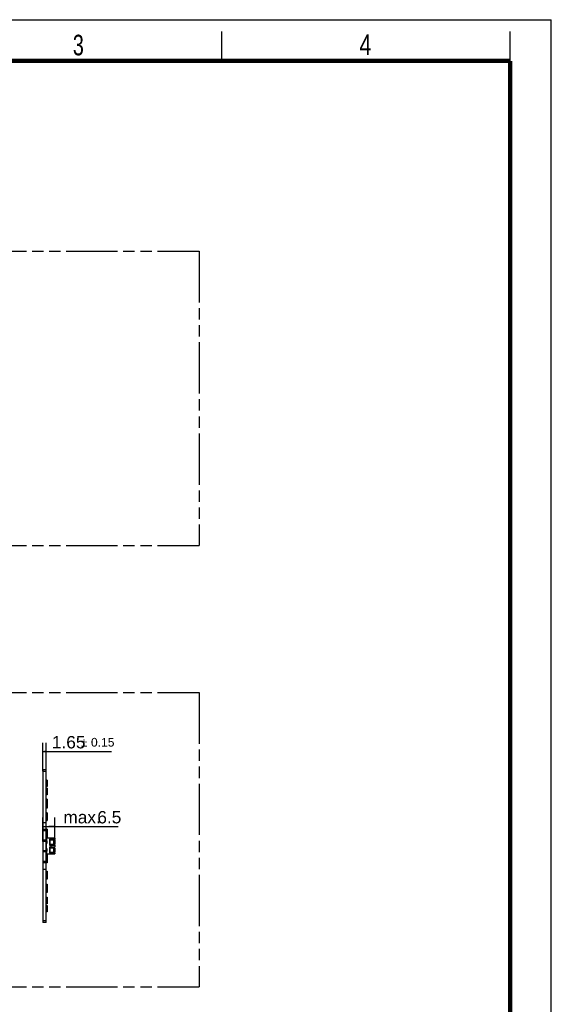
# Model space of a CAD drawing. Header units: millimetres. Extents: x 0 to 210, y 0 to 297.
# Tile 10 of 10: x 120 to 210, y 130 to 297. Entities that reach past the tile are written whole.
import ezdxf

# ---------------------------------------------------------------- set-up
doc = ezdxf.new("R2010")
doc.units = ezdxf.units.MM
doc.header["$LTSCALE"] = 19.36
doc.linetypes.add('PHANTOM', pattern=[0.8, 0.45, -0.05, 0.1, -0.05, 0.1, -0.05])
doc.layers.get('0').update_dxf_attribs({"linetype": 'CONTINUOUS'})
doc.layers.add('DEFAULT_3', color=7, linetype='PHANTOM')
doc.layers.add('Z_DIM_2D', color=7, linetype='CONTINUOUS')
doc.styles.add('TEXTSTYLE_2', font='txt', dxfattribs={"width": 0.75})
doc.styles.add('TEXTSTYLE_3', font='helveticaneueltw1g-ltcn.otf')
doc.styles.add('TEXTSTYLE_4', font='gdt', dxfattribs={"width": 0.7})
doc.dimstyles.new('DIMSTYLE_5', dxfattribs={"dimtxt": 2.1, "dimasz": 3.5, "dimexe": 1.5, "dimexo": 0, "dimgap": 0.525, "dimtad": 1, "dimdec": 3, "dimlfac": 3, "dimdsep": 46, "dimtxsty": 'TEXTSTYLE_3', "dimblk": '_FILLED', "dimblk1": '_FILLED', "dimblk2": '_FILLED', "dimcen": 0.09, "dimclrt": 5, "dimadec": 0, "dimazin": 0, "dimtol": 1, "dimtp": 0.15, "dimtm": 0.15, "dimtfac": 1, "dimtdec": 3, "dimtofl": 0, "dimtmove": 0, "dimatfit": 3, "dimldrblk": '_FILLED', "dimfxl": 0, "dimtolj": 1, "dimarcsym": 0})
doc.dimstyles.new('DIMSTYLE_6', dxfattribs={"dimtxt": 2.1, "dimasz": 3.5, "dimexe": 1.5, "dimexo": 0, "dimgap": 0.525, "dimtad": 1, "dimdec": 3, "dimlfac": 3, "dimdsep": 46, "dimtxsty": 'TEXTSTYLE_3', "dimblk": '_FILLED', "dimblk1": '_FILLED', "dimblk2": '_FILLED', "dimcen": 0.09, "dimclrt": 5, "dimadec": 0, "dimazin": 0, "dimtp": 0.2, "dimtm": 0.2, "dimtfac": 1, "dimtdec": 3, "dimtofl": 0, "dimtmove": 0, "dimatfit": 3, "dimldrblk": '_FILLED', "dimfxl": 0, "dimtolj": 1, "dimarcsym": 0})

# ---------------------------------------------------------------- blocks, each defined once
blk = doc.blocks.new('*D7')
at = {"layer": 'Z_DIM_2D', "color": 2, "linetype": 'Continuous'}
for p, q in [((123.58, 169.34), (123.58, 174.16)), ((124.13, 169.34), (124.13, 174.16)), ((123.58, 172.66), (123.86, 172.66)), ((124.13, 172.66), (123.86, 172.66)), ((123.86, 172.66), (135.22, 172.66))]:
    blk.add_line(p, q, dxfattribs=at)
at = {"layer": 'Z_DIM_2D', "color": 5, "linetype": 'Continuous'}
for s, height, style, p in [('1.65', 2.1, 'TEXTSTYLE_3', (125.11, 173.19)), ('`', 1.47, 'TEXTSTYLE_4', (130.04, 173.5)), ('0.15', 1.47, 'TEXTSTYLE_3', (131.76, 173.5))]:
    blk.add_text(s, height=height, dxfattribs=dict(at, style=style)).set_placement(p)
blk = doc.blocks.new('_FILLED')
at = {"color": 0, "linetype": 'ByBlock'}
blk.add_solid([(0, 0), (-1, 0.125), (-1, -0.125)], dxfattribs=at)
blk = doc.blocks.new('_NONE')
blk = doc.blocks.new('*D8')
at = {"layer": 'Z_DIM_2D', "color": 2, "linetype": 'Continuous'}
for p, q in [((123.58, 157.35), (123.58, 161.43)), ((125.63, 156.77), (125.63, 161.43)), ((123.58, 159.93), (124.61, 159.93)), ((125.63, 159.93), (124.61, 159.93)), ((124.61, 159.93), (136.36, 159.93))]:
    blk.add_line(p, q, dxfattribs=at)
at = {"layer": 'Z_DIM_2D', "color": 5, "linetype": 'Continuous', "style": 'TEXTSTYLE_3'}
for s, p in [('6.5', (132.84, 160.45)), ('max. ', (127.07, 160.45))]:
    blk.add_text(s, height=2.1, dxfattribs=at).set_placement(p)

msp = doc.modelspace()

# ---------------------------------------------------------------- linework, layer by layer
at = {"color": 2, "linetype": 'Continuous'}
for p, q in [((0, 297), (210, 297)), ((210, 0), (210, 297)), ((154, 290), (154, 295)), ((203, 290), (203, 295))]:
    msp.add_line(p, q, dxfattribs=at)
at = {"color": 7, "linetype": 'Continuous'}
for p, q in [((123.58282, 169.6066), (124.13282, 169.6066)), ((123.58282, 169.60657), (123.58282, 143.6066)), ((123.58282, 169.33973), (124.13282, 169.33973)), ((124.13282, 143.6066), (124.13282, 169.60657)), ((124.30682, 167.76748), (124.13282, 167.76748)), ((124.30682, 167.67644), (124.13282, 167.67644)), ((124.30682, 167.76748), (124.30682, 166.69566)), ((124.31015, 167.64744), (124.31015, 167.67644)), ((124.31015, 167.55868), (124.31015, 167.63707)), ((124.30682, 166.69566), (124.13282, 166.69566)), ((124.30682, 166.41333), (124.13282, 166.41333)), ((124.30682, 166.17054), (124.13282, 166.17054)), ((124.30682, 166.41333), (124.30682, 165.31654)), ((124.31015, 166.86536), (124.31015, 166.90399)), ((124.31015, 166.78705), (124.31015, 166.83943)), ((124.31015, 166.26482), (124.31015, 166.28715)), ((124.31015, 166.09136), (124.31015, 166.18298)), ((124.31015, 165.44284), (124.31015, 165.63822)), ((124.30682, 165.31654), (124.13282, 165.31654)), ((124.30682, 164.5566), (124.13282, 164.5566)), ((124.30682, 164.52468), (124.13282, 164.52468)), ((124.30682, 164.3223), (124.13282, 164.3223)), ((124.30682, 164.01762), (124.13282, 164.01762)), ((124.30682, 164.5566), (124.30682, 163.02903)), ((124.31015, 164.42327), (124.31015, 164.48993)), ((124.31015, 164.35836), (124.31015, 164.39391)), ((124.31015, 164.23107), (124.31015, 164.32005)), ((124.30682, 163.65291), (124.13282, 163.65291)), ((124.30682, 163.02903), (124.13282, 163.02903)), ((124.31015, 163.87182), (124.31015, 163.88233)), ((124.31015, 163.52205), (124.31015, 163.71552)), ((124.31015, 163.17525), (124.31015, 163.42545)), ((124.30682, 162.24235), (124.13282, 162.24235)), ((124.30682, 162.06377), (124.13282, 162.06377)), ((124.30682, 161.90914), (124.13282, 161.90914)), ((124.30682, 161.54433), (124.13282, 161.54433)), ((124.30682, 160.92073), (124.13282, 160.92073)), ((124.13282, 160.91256), (124.30682, 160.91256)), ((124.30682, 162.24235), (124.30682, 160.91256)), ((124.31015, 162.09029), (124.31015, 162.13011)), ((124.31015, 161.9661), (124.31015, 162.0532)), ((124.31015, 161.76334), (124.31015, 161.77388)), ((124.31015, 161.5133), (124.31015, 161.60699)), ((124.31015, 161.04778), (124.31015, 161.41278)), ((124.13282, 160.56143), (123.58282, 160.56143)), ((124.13282, 159.17306), (123.58282, 159.17306)), ((124.30682, 159.48567), (124.13282, 159.48567)), ((124.30682, 159.48285), (124.13282, 159.48285)), ((124.30682, 159.39976), (124.13282, 159.39976)), ((124.30682, 159.04579), (124.13282, 159.04579)), ((124.30682, 159.48285), (124.30682, 158.06691)), ((124.31015, 159.25107), (124.31015, 159.28714)), ((124.31015, 159.10572), (124.31015, 159.2)), ((124.31015, 158.97919), (124.31015, 159.06629)), ((124.31015, 158.90202), (124.31015, 158.9544)), ((124.13282, 157.6066), (123.58282, 157.6066)), ((124.13282, 157.34793), (123.58282, 157.34793)), ((124.30682, 158.58809), (124.13282, 158.58809)), ((124.30682, 158.393), (124.13282, 158.393)), ((124.30682, 158.31943), (124.13282, 158.31943)), ((124.30682, 158.09549), (124.13282, 158.09549)), ((124.13282, 158.06691), (124.30682, 158.06691)), ((124.13282, 157.47327), (124.26682, 157.47327)), ((124.18349, 157.92327), (124.18349, 157.5066)), ((125.63349, 157.92327), (124.18349, 157.92327)), ((124.26682, 157.5066), (124.18349, 157.5066)), ((124.18349, 157.47327), (124.18349, 157.07327)), ((124.23349, 157.47327), (124.23349, 157.07327)), ((124.26682, 157.5066), (124.26682, 157.03993)), ((124.31015, 158.73142), (124.31015, 158.8257)), ((124.31015, 158.59), (124.31015, 158.70586)), ((124.31015, 158.44253), (124.31015, 158.58593)), ((124.31015, 158.1615), (124.31015, 158.43444)), ((124.71682, 157.77327), (124.71682, 156.77327)), ((124.71682, 157.77327), (125.63349, 157.77327)), ((124.71682, 157.68993), (125.30015, 157.68993)), ((124.71682, 157.63993), (125.60067, 157.63993)), ((125.30015, 157.63993), (125.30015, 157.77327)), ((125.45015, 157.63993), (125.45015, 157.77327)), ((125.60067, 157.63993), (125.60067, 156.9066)), ((125.63349, 157.92327), (125.63349, 157.77327)), ((123.58282, 155.86527), (124.13282, 155.86527)), ((124.13282, 155.6066), (123.58282, 155.6066)), ((124.13282, 157.07327), (124.26682, 157.07327)), ((124.13282, 156.13993), (124.26682, 156.13993)), ((124.13282, 155.73993), (124.26682, 155.73993)), ((124.18349, 156.17327), (124.18349, 157.03993)), ((124.26682, 157.03993), (124.18349, 157.03993)), ((124.18349, 156.17327), (124.26682, 156.17327)), ((124.18349, 156.13993), (124.18349, 155.73993)), ((124.26682, 155.7066), (124.18349, 155.7066)), ((124.18349, 155.7066), (124.18349, 155.28993)), ((124.23349, 156.13993), (124.23349, 155.73993)), ((124.26682, 156.17327), (124.26682, 155.7066)), ((124.71682, 156.9066), (125.60067, 156.9066)), ((125.30015, 156.8566), (124.71682, 156.8566)), ((124.71682, 156.77327), (125.63349, 156.77327)), ((124.71682, 156.43993), (124.71682, 155.43993)), ((124.71682, 156.43993), (125.63349, 156.43993)), ((124.71682, 156.3566), (125.30015, 156.3566)), ((124.71682, 156.3066), (125.60067, 156.3066)), ((125.30015, 156.77327), (125.30015, 156.9066)), ((125.30015, 156.43993), (125.30015, 156.3066)), ((125.45015, 156.77327), (125.45015, 156.9066)), ((125.45015, 156.3066), (125.45015, 156.43993)), ((125.60067, 156.3066), (125.60067, 155.57327)), ((125.63349, 156.77327), (125.63349, 156.43993)), ((123.58282, 154.03973), (124.13282, 154.03973)), ((124.13282, 155.139), (124.30682, 155.139)), ((124.30682, 154.91779), (124.13282, 154.91779)), ((124.13282, 154.81459), (124.30682, 154.81459)), ((124.30682, 154.6195), (124.13282, 154.6195)), ((124.30682, 154.1618), (124.13282, 154.1618)), ((124.18349, 155.28993), (125.63349, 155.28993)), ((124.30682, 155.139), (124.30682, 153.72716)), ((124.31015, 154.72319), (124.31015, 155.01566)), ((124.31015, 154.59472), (124.31015, 154.71942)), ((124.31015, 154.38995), (124.31015, 154.58012)), ((124.31015, 154.25319), (124.31015, 154.30557)), ((124.31015, 154.09591), (124.31015, 154.18478)), ((124.31015, 154.01), (124.31015, 154.08246)), ((124.31015, 153.88392), (124.31015, 153.91539)), ((124.71682, 155.57327), (125.60067, 155.57327)), ((125.30015, 155.52327), (124.71682, 155.52327)), ((124.71682, 155.43993), (125.63349, 155.43993)), ((125.30015, 155.43993), (125.30015, 155.57327)), ((125.45015, 155.43993), (125.45015, 155.57327)), ((125.63349, 155.43993), (125.63349, 155.28993)), ((123.58282, 152.65111), (124.13282, 152.65111)), ((124.30682, 153.76635), (124.13282, 153.76635)), ((124.30682, 153.72716), (124.13282, 153.72716)), ((124.13282, 152.3093), (124.30682, 152.3093)), ((124.30682, 152.3093), (124.30682, 150.97048)), ((124.30682, 151.68679), (124.13282, 151.68679)), ((124.30682, 151.32157), (124.13282, 151.32157)), ((124.30682, 151.15243), (124.13282, 151.15243)), ((124.30682, 150.97385), (124.13282, 150.97385)), ((124.30682, 150.97048), (124.13282, 150.97048)), ((124.31015, 151.79668), (124.31015, 152.17446)), ((124.31015, 151.62394), (124.31015, 151.71761)), ((124.31015, 151.45675), (124.31015, 151.46742)), ((124.31015, 151.163), (124.31015, 151.2501)), ((124.31015, 151.08309), (124.31015, 151.0892)), ((124.13282, 150.11713), (124.30682, 150.11713)), ((124.30682, 149.49462), (124.13282, 149.49462)), ((124.30682, 149.1294), (124.13282, 149.1294)), ((124.30682, 148.90189), (124.13282, 148.90189)), ((124.30682, 150.11713), (124.30682, 148.68152)), ((124.31015, 149.80411), (124.31015, 149.98228)), ((124.31015, 149.72327), (124.31015, 149.78994)), ((124.31015, 149.52996), (124.31015, 149.68416)), ((124.31015, 149.43177), (124.31015, 149.52545)), ((124.31015, 149.26458), (124.31015, 149.27525)), ((124.31015, 148.90388), (124.31015, 148.99292)), ((124.30682, 148.69879), (124.13282, 148.69879)), ((124.30682, 148.68152), (124.13282, 148.68152)), ((124.13282, 147.90505), (124.30682, 147.90505)), ((124.30682, 147.90505), (124.30682, 146.79992)), ((124.31015, 148.79935), (124.31015, 148.83057)), ((124.31015, 147.5744), (124.31015, 147.77882)), ((124.30682, 147.05059), (124.13282, 147.05059)), ((124.30682, 146.80815), (124.13282, 146.80815)), ((124.30682, 146.79992), (124.13282, 146.79992)), ((124.13282, 146.5174), (124.30682, 146.5174)), ((124.30682, 146.5174), (124.30682, 145.4458)), ((124.31015, 147.03829), (124.31015, 147.12989)), ((124.31015, 146.9263), (124.31015, 146.94847)), ((124.31015, 146.30812), (124.31015, 146.42575)), ((124.31015, 145.57595), (124.31015, 145.65429)), ((124.13282, 143.87307), (123.58282, 143.87307)), ((124.30682, 145.53645), (124.13282, 145.53645)), ((124.30682, 145.4458), (124.13282, 145.4458)), ((124.13282, 143.6066), (123.58282, 143.6066))]:
    msp.add_line(p, q, dxfattribs=at)
at = {"color": 9, "linetype": 'Continuous'}
for p, q in [((123.58282, 159.43973), (124.13282, 159.43973)), ((124.78349, 157.63993), (124.78349, 156.9066)), ((124.83662, 157.68993), (124.83662, 157.77327)), ((124.85015, 156.9066), (124.85015, 157.63993)), ((124.96682, 157.77327), (124.96682, 157.92327)), ((125.25272, 157.77327), (125.25272, 157.68993)), ((125.45015, 157.7066), (125.30015, 157.7066)), ((125.43236, 156.9066), (125.43236, 157.63993)), ((125.43411, 157.63993), (125.43411, 156.9066)), ((124.78349, 156.3066), (124.78349, 155.57327)), ((124.83662, 156.77327), (124.83662, 156.8566)), ((124.83662, 156.3566), (124.83662, 156.43993)), ((124.85015, 155.57327), (124.85015, 156.3066)), ((124.96682, 156.43993), (124.96682, 156.77327)), ((125.25272, 156.8566), (125.25272, 156.77327)), ((125.25272, 156.43993), (125.25272, 156.3566)), ((125.30015, 156.83993), (125.45015, 156.83993)), ((125.45015, 156.37327), (125.30015, 156.37327)), ((125.43236, 155.57327), (125.43236, 156.3066)), ((125.43411, 156.3066), (125.43411, 155.57327)), ((124.83662, 155.43993), (124.83662, 155.52327)), ((124.96682, 155.28993), (124.96682, 155.43993)), ((125.25272, 155.52327), (125.25272, 155.43993)), ((125.30015, 155.5066), (125.45015, 155.5066)), ((124.13282, 153.77307), (123.58282, 153.77307))]:
    msp.add_line(p, q, dxfattribs=at)
at = {"color": 7, "linetype": 'Continuous', "const_width": 0.7}
for points in [[(7, 290), (203, 290)], [(203, 7), (203, 290)]]:
    msp.add_lwpolyline(points, dxfattribs=at)
at = {"color": 7, "linetype": 'Continuous'}
for points, knots in [([(125.45015, 157.76103), (125.45015, 157.7643), (125.45135, 157.77206), (125.45911, 157.77327), (125.46238, 157.77327)], [0, 0, 0, 0, 0.499950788, 1, 1, 1, 1]), ([(125.45015, 156.4277), (125.45015, 156.43097), (125.45135, 156.43872), (125.45911, 156.43993), (125.46238, 156.43993)], [0, 0, 0, 0, 0.499950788, 1, 1, 1, 1]), ([(125.46238, 155.43993), (125.45911, 155.43993), (125.45135, 155.44115), (125.45015, 155.4489), (125.45015, 155.45217)], [0, 0, 0, 0, 0.500044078, 1, 1, 1, 1])]:
    msp.add_open_spline(points, degree=3, knots=knots, dxfattribs=at)
at = {"layer": 'DEFAULT_3', "color": 91, "linetype": 'PHANTOM', "true_color": 0x80ff80}
for p, q in [((50.12864, 257.68), (150.12864, 257.68)), ((150.12864, 257.68), (150.12864, 207.68)), ((50.12864, 207.68), (150.12864, 207.68)), ((50.12864, 182.68), (150.12864, 182.68)), ((150.12864, 182.68), (150.12864, 132.68)), ((50.12864, 132.68), (150.12864, 132.68))]:
    msp.add_line(p, q, dxfattribs=at)

# ---------------------------------------------------------------- texts
at = {"color": 5, "linetype": 'Continuous', "style": 'TEXTSTYLE_2'}
for s, width, p in [('3', 0.714286, (128.68391, 290.94286)), ('4', 0.785714, (177.38314, 290.99105))]:
    msp.add_text(s, height=3.5, dxfattribs=dict(at, width=width)).set_placement(p)

# ---------------------------------------------------------------- dimensions: what is measured, and where the dimension line sits
at = {"layer": 'Z_DIM_2D', "color": 2, "linetype": 'Continuous'}
dim = msp.add_linear_dim(base=(124.13282, 172.66482), p1=(123.58282, 169.33973), p2=(124.13282, 169.33973), dimstyle='DIMSTYLE_5', override={"dimblk1": 'NONE', "dimblk2": 'NONE', "dimsah": 1}, dxfattribs=at)
dim.commit()
dim.dimension.update_dxf_attribs({"geometry": '*D7', "text_midpoint": (130.16161, 172.66482), "dimtype": 160})
dim = msp.add_linear_dim(base=(125.63349, 159.92986), p1=(123.58282, 157.34793), p2=(125.63349, 156.77327), text='max. <>', dimstyle='DIMSTYLE_6', override={"dimblk1": 'NONE', "dimblk2": 'NONE', "dimsah": 1}, dxfattribs=at)
dim.commit()
dim.dimension.update_dxf_attribs({"geometry": '*D8', "text_midpoint": (131.71683, 159.92986), "dimtype": 160})

doc.saveas('drawing.dxf')
